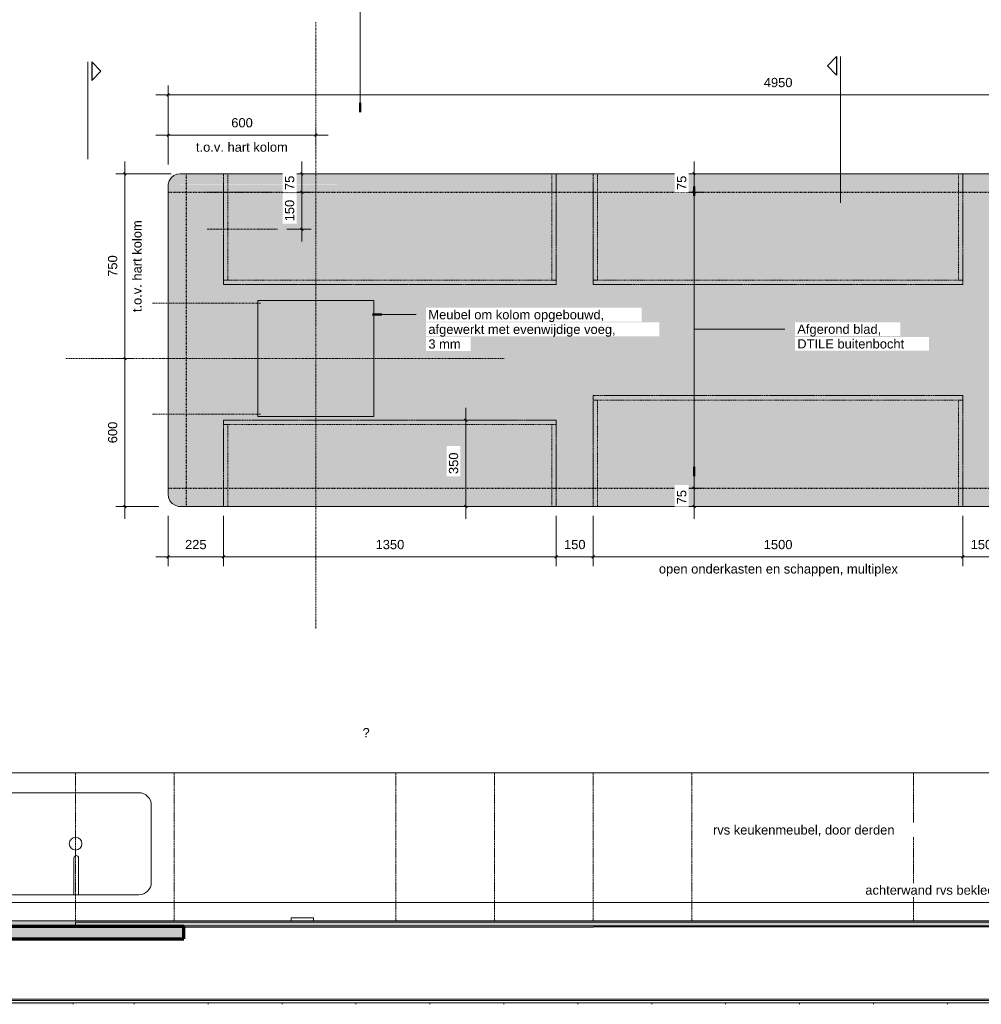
# Model space of a CAD drawing. Header units: millimetres. Extents: x 87779 to 155382, y -9103 to 37066.
# Tile 5 of 128: x 93906 to 97808, y 31046 to 35040. Entities that reach past the tile are written whole.
import ezdxf

# ---------------------------------------------------------------- set-up
doc = ezdxf.new("R2010")
doc.units = ezdxf.units.MM
for name, pattern in [('Center Large', [13.49375, 6.35, -2.38125, 2.38125, -2.38125]), ('Dash Small', [6.35, 3.175, -3.175]), ('Dash xSmall', [4.7625, 2.38125, -2.38125]), ('Dash xxSmall', [3.175, 1.5875, -1.5875])]:
    doc.linetypes.add(name, pattern=pattern)
for name, color, linetype, lineweight in [('0-1', 7, 'Continuous', 5), ('_Hidden Lines_', 43, 'Dash xxSmall', 5), ('A----M-', 8, 'Continuous', 5), ('A----M--25', 8, 'Continuous', 5), ('A09-C---1', 8, 'Continuous', 13), ('A09-C---2', 8, 'Continuous', 25), ('A09-NT--1', 7, 'Continuous', 13), ('A09-NT--2', 90, 'Continuous', 50), ('A09-NT--3', 210, 'Continuous', 13), ('A21-----1', 50, 'Continuous', 9), ('A22-----1', 9, 'Continuous', 5), ('A22-----2', 50, 'Continuous', 9), ('A22-----3', 254, 'Continuous', 5), ('A23-----1', 250, 'Continuous', 13), ('A23-slet-1', 253, 'Continuous', 9), ('A29-----2', 250, 'Continuous', 13), ('A29-----3', 130, 'Continuous', 70), ('A31-----1', 50, 'Continuous', 9), ('A31-----2', 140, 'Continuous', 9), ('A31-----3', 170, 'Continuous', 25), ('A59-----1', 55, 'Continuous', 5), ('A69-----1', 55, 'Continuous', 5), ('A99-----4', 1, 'Continuous', 13), ('A99-----5', 1, 'Dash xSmall', 5), ('A99-----6', 1, 'Dash Small', 25), ('A99---C', 1, 'Center Large', 13), ('A99--I-', 1, 'Continuous', 5), ('Food Service Equipment-1', 10, 'Continuous', 5), ('Substrate 2-1', 7, 'Continuous', 18), ('walls', 3, 'Continuous', 5)]:
    doc.layers.add(name, color=color, linetype=linetype, lineweight=lineweight)
doc.styles.add('Arial_1', font='arial.ttf', dxfattribs={"height": 37.5})
doc.dimstyles.new('TD_Diagonal_1_5_mm', dxfattribs={"dimscale": 304.8, "dimtxt": 38.259727, "dimasz": 0.032808, "dimexe": 0.123031, "dimexo": 0.123031, "dimgap": 0.065617, "dimtad": 1, "dimdec": 0, "dimzin": 0, "dimdsep": 46, "dimtxsty": 'Arial_1', "dimblk1": 'OBLIQUE', "dimblk2": 'OBLIQUE', "dimsah": 1, "dimcen": 0.09, "dimdle": 0.164042, "dimazin": 2, "dimtfac": 1, "dimtdec": 4, "dimtix": 1, "dimtmove": 0, "dimatfit": 3, "dimfxl": 1, "dimtvp": 1, "dimtfill": 1, "dimtolj": 1, "dimtzin": 0, "dimarcsym": 2})

# ---------------------------------------------------------------- blocks, each defined once
blk = doc.blocks.new('NLRS_32_10_DO_UN_houten kozijn enkele deur_gen_unhosted_ABT - 67x90 1080x2315_dichtedeur_staaplaat bekleed_dorpel_zelfsluitend-18600482-Werkcafe - Plan view')
at = {"layer": 'A31-----2'}
h = blk.add_hatch(color=256, dxfattribs=at)
h.paths.add_polyline_path([(93622.9, 31045.7), (94122.9, 31045.7), (94122.9, 31051.6), (93622.9, 31051.6), (93622.9, 31061.6), (93562.9, 31061.6), (93562.9, 31045.7), (93614.9, 31045.7), (93614.9, 31048.6), (93622.9, 31048.6), (93622.9, 31045.7)])
h.paths.add_polyline_path([(93512.9, 31045.7), (93512.9, 31061.6), (93032.9, 31061.6), (93032.9, 31045.7), (93487.2, 31045.7)])
h = blk.add_hatch(dxfattribs=at)
h.set_pattern_fill('FP_1', color=256, style=0, pattern_type=2)
h.set_pattern_definition([(45, (7276.764, -16649.65), (-35.35534, 35.35534), [])])
h.paths.add_polyline_path([(93622.9, 31045.7), (93622.9, 31048.6), (93614.9, 31048.6), (93614.9, 31045.7), (93620, 31045.7)])
at = {"layer": 'A31-----1'}
for p, q in [((93032.9, 31061.6), (93032.9, 31045.7)), ((93622.9, 31061.6), (93562.9, 31061.6)), ((94122.9, 31045.7), (94122.9, 31051.6))]:
    blk.add_line(p, q, dxfattribs=at)
at = {"layer": 'A31-----3'}
for p, q in [((93532.9, 31048.6), (93532.9, 31045.7)), ((93540.9, 31048.6), (93532.9, 31048.6)), ((93540.9, 31045.7), (93540.9, 31048.6)), ((93622.9, 31048.6), (93614.9, 31048.6)), ((93614.9, 31048.6), (93614.9, 31045.7)), ((93622.9, 31045.7), (93622.9, 31048.6))]:
    blk.add_line(p, q, dxfattribs=at)
blk = doc.blocks.new('HSR-D_ABT_ARCH_Interieur_rvt-1-Werkcafe - Plan view')
at = {"layer": 'A22-----1'}
blk.add_hatch(color=256, dxfattribs=at).paths.add_polyline_path([(98994.8, 31361.8), (98994.8, 31364), (94132.9, 31364), (94132.9, 31362.2), (98956.2, 31361.8)])
at = {"layer": 'A23-slet-1'}
h = blk.add_hatch(dxfattribs=at)
h.set_pattern_fill('FP_3', color=256, style=0, pattern_type=2)
h.set_pattern_definition([(90, (99469.9, 32861.64), (-600, 4e-14), [600, -600]), (0, (99169.9, 32861.6), (0, 1200), [300, -300]), (0, (99169.9, 33461.6), (0, 1200), [300, -300]), (90, (99169.9, 32861.64), (-600, 4e-14), [600, -600]), (90, (99169.9, 32561.64), (-600, 4e-14), [600, -600]), (0, (98869.9, 32561.6), (0, 1200), [300, -300]), (0, (98869.9, 33161.6), (0, 1200), [300, -300]), (90, (98869.9, 32561.64), (-600, 4e-14), [600, -600]), (90, (99469.9, 32261.64), (-600, 4e-14), [600, -600]), (0, (99169.9, 32261.6), (0, 1200), [300, -300]), (0, (99169.9, 32861.6), (0, 1200), [300, -300]), (90, (99169.9, 32261.64), (-600, 4e-14), [600, -600]), (90, (99169.9, 33161.64), (-600, 4e-14), [300, -900]), (0, (98869.9, 33161.6), (0, 1200), [300, -300]), (90, (98869.9, 33161.64), (-600, 4e-14), [300, -900]), (0, (99169.9, 33461.6), (0, 1200), [300, -300]), (270, (98869.9, 32561.64), (-600, -4e-14), [300, -900])])
h.paths.add_polyline_path([(94122.9, 31045.7), (100469.9, 31045.7), (100469.9, 31051.6), (94122.9, 31051.6)])
at = {"layer": 'walls'}
blk.add_hatch(color=256, dxfattribs=at).paths.add_polyline_path([(93713, 31311.9), (94572.8, 31311.9), (94572.8, 31361.9), (90802.8, 31361.9), (90802.8, 31311.9), (91812.9, 31311.9), (91812.9, 31361.6), (93562.9, 31361.6), (93563, 31311.9), (93712.9, 31311.9)])
at = {"layer": 'A21-----1'}
blk.add_line((100553.5, 31066.8), (93762.9, 31066.8), dxfattribs=at)
at = {"layer": 'A22-----2'}
for p, q in [((93622.9, 31061.6), (100469.9, 31061.6)), ((100469.9, 31051.6), (93622.9, 31051.6))]:
    blk.add_line(p, q, dxfattribs=at)
at = {"layer": 'A23-----1'}
blk.add_line((94572.8, 31357.4), (101032.9, 31361.5), dxfattribs=at)
at = {"layer": 'A29-----2'}
for p, q in [((98994.8, 31378.8), (94132.9, 31379.2)), ((94132.9, 31379.2), (94132.9, 31362.2)), ((94132.9, 31362.2), (98994.8, 31361.8))]:
    blk.add_line(p, q, dxfattribs=at)
at = {"layer": 'A29-----3'}
for p, q in [((94572.8, 31361.9), (91612.9, 31361.9)), ((94572.8, 31311.9), (94572.8, 31361.9)), ((91612.9, 31311.9), (94572.8, 31311.9))]:
    blk.add_line(p, q, dxfattribs=at)
at = {"layer": 'A31-----1'}
blk.add_blockref('NLRS_32_10_DO_UN_houten kozijn enkele deur_gen_unhosted_ABT - 67x90 1080x2315_dichtedeur_staaplaat bekleed_dorpel_zelfsluitend-18600482-Werkcafe - Plan view', (0, 0), dxfattribs=at)
blk = doc.blocks.new('712 Werkcafe Derden - 712 Werkcafe Derden-18395349-Werkcafe - Plan view')
at = {"layer": '_Hidden Lines_'}
for p, q in [((94132.9, 31384), (94132.9, 31984)), ((94532.9, 31384), (94532.9, 31984)), ((95432.9, 31384), (95432.9, 31984)), ((95832.9, 31384), (95832.9, 31984)), ((96232.9, 31384), (96232.9, 31984)), ((96632.9, 31384), (96632.9, 31984)), ((97532.9, 31384), (97532.9, 31984))]:
    blk.add_line(p, q, dxfattribs=at)
at = {"layer": 'Food Service Equipment-1'}
for p, q in [((101332.9, 31984), (93732.9, 31984)), ((93876.4, 31904), (94389.4, 31904)), ((94440.2, 31853.2), (94440.2, 31540.8)), ((94389.4, 31490), (93876.4, 31490))]:
    blk.add_line(p, q, dxfattribs=at)
for centre, start, end in [((94389.4, 31853.2), 0, 90), ((94389.4, 31540.8), 270, 360)]:
    blk.add_arc(centre, 50.8, start, end, dxfattribs=at)
blk = doc.blocks.new('Undermounted Sink 24x18x12 - 24_ x 18_ x 12d_-15266988-Werkcafe - Plan view')
at = {"layer": 'A59-----1'}
for p, q in [((94389.4, 31904), (93876.4, 31904)), ((93825.6, 31853.2), (93825.6, 31540.8)), ((94440.2, 31540.8), (94440.2, 31853.2)), ((94125.8, 31639.1), (94125.8, 31490)), ((94145.2, 31490), (94145.2, 31639.1)), ((93876.4, 31490), (94123.3, 31490)), ((94142.7, 31490), (94389.4, 31490))]:
    blk.add_line(p, q, dxfattribs=at)
for centre, radius, start, end in [((93876.4, 31853.2), 50.8, 90, 180), ((94389.4, 31853.2), 50.8, 0, 90), ((94132.9, 31697), 25.4, 0, 180), ((94132.9, 31697), 25.4, 0, 180), ((94132.9, 31697), 25.4, 180, 0), ((94132.9, 31697), 25.4, 180, 0), ((94135.5, 31639.1), 9.67, 360, 180), ((93876.4, 31540.8), 50.8, 180, 270), ((94389.4, 31540.8), 50.8, 270, 360)]:
    blk.add_arc(centre, radius, start, end, dxfattribs=at)
blk = doc.blocks.new('Electrical wall socket - Wall socket_Double WCD-V1-Werkcafe - Plan view')
at = {"layer": 'A69-----1'}
for p, q in [((95007.9, 31396.6), (95097.9, 31396.6)), ((95007.9, 31384), (95007.9, 31396.6)), ((95097.9, 31384), (95097.9, 31396.6))]:
    blk.add_line(p, q, dxfattribs=at)
blk = doc.blocks.new('712 Werkcafe Eiland - 712 Werkcafe Eiland-18433871-Werkcafe - Plan view')
at = {"layer": 'Food Service Equipment-1'}
for points in [[(94507.9, 34364.9), (94552.9, 34364.9), (94553, 34366.2), (94553.5, 34367.4), (94554.9, 34368.8), (94555.4, 34369.2), (94556.6, 34369.7), (94557.9, 34369.9), (94557.9, 34414.9), (94544.9, 34413.2), (94532.9, 34408.2), (94522.5, 34400.2), (94514.4, 34389.4), (94509.6, 34377.7), (94508.4, 34368.8)], [(97732.9, 34369.9), (99407.9, 34369.9), (99407.9, 34414.9), (94557.9, 34414.9), (94557.9, 34369.9), (96382.9, 34369.9)], [(94507.9, 33114.9), (94552.9, 33114.9), (94552.9, 34364.9), (94507.9, 34364.9), (94507.9, 33148.9)], [(95170, 33109.9), (99409.2, 33110), (99410.4, 33110.5), (99411.4, 33111.3), (99412.2, 33112.4), (99412.7, 33113.6), (99412.9, 33114.9), (99412.7, 34366.2), (99412.2, 34367.4), (99410.8, 34368.8), (99410.4, 34369.2), (99409.2, 34369.7), (99407.9, 34369.9), (94556.6, 34369.7), (94554.6, 34368.6), (94554.3, 34368.4), (94553.5, 34367.4), (94553, 34366.2), (94552.9, 34364.9), (94553, 33113.6), (94553.5, 33112.4), (94554.3, 33111.3), (94555.4, 33110.5), (94556.6, 33110), (94557.9, 33109.9), (94749.3, 33109.9)], [(94557.9, 33064.9), (94557.9, 33109.9), (94556.6, 33110), (94555.4, 33110.5), (94554.3, 33111.3), (94553.5, 33112.4), (94553, 33113.6), (94552.9, 33114.9), (94507.9, 33114.9), (94509.6, 33101.9), (94514.6, 33089.9), (94522.5, 33079.5), (94533.4, 33071.4), (94545, 33066.5), (94549.5, 33066)], [(99232.9, 33064.9), (99407.9, 33064.9), (99407.9, 33109.9), (94557.9, 33109.9), (94557.9, 33064.9), (98535.6, 33064.9)]]:
    blk.add_hatch(color=256, dxfattribs=at).paths.add_polyline_path(points)
at = {"layer": '_Hidden Lines_'}
for p, q in [((94732.9, 33964.9), (94732.9, 34414.9)), ((96082.9, 33964.9), (96082.9, 34414.9)), ((96232.9, 33964.9), (96232.9, 34414.9)), ((97732.9, 33964.9), (97732.9, 34414.9)), ((96082.9, 33964.9), (94732.9, 33964.9)), ((97732.9, 33964.9), (96232.9, 33964.9)), ((97732.9, 33514.9), (96232.9, 33514.9)), ((96232.9, 33514.9), (96232.9, 33064.9)), ((97732.9, 33514.9), (97732.9, 33064.9)), ((96082.9, 33414.9), (94732.9, 33414.9)), ((94732.9, 33414.9), (94732.9, 33064.9)), ((96082.9, 33414.9), (96082.9, 33064.9))]:
    blk.add_line(p, q, dxfattribs=at)
at = {"layer": 'Food Service Equipment-1'}
for p, q in [((99407.9, 34414.9), (94557.9, 34414.9)), ((94507.9, 34364.9), (94507.9, 33114.9)), ((94557.9, 33064.9), (99407.9, 33064.9))]:
    blk.add_line(p, q, dxfattribs=at)
at = {"layer": 'Food Service Equipment-1', "flags": 128}
for points in [[(94557.9, 34414.9), (94544, 34412.9), (94531.2, 34407.2), (94520.5, 34398.1), (94512.8, 34386.4), (94508.5, 34373), (94507.9, 34364.9)], [(94507.9, 33114.9), (94509.8, 33101), (94515.6, 33088.2), (94524.6, 33077.5), (94536.3, 33069.7), (94549.7, 33065.5), (94557.9, 33064.9)]]:
    blk.add_lwpolyline(points, dxfattribs=at)
blk = doc.blocks.new('DIMBLOCK15-Werkcafe - Plan view')
at = {"layer": 'A----M--25'}
for p, q in [((94507.9, 34452.4), (94507.9, 34772.3)), ((99457.9, 34402.4), (99457.9, 34772.3)), ((99507.9, 34734.8), (94457.9, 34734.8)), ((94507.9, 34734.8), (94507.9, 34452.4)), ((99457.9, 34734.8), (99457.9, 34402.4))]:
    blk.add_line(p, q, dxfattribs=at)
at = {"layer": 'A----M--25', "lineweight": 35}
for p, q in [((94507.9, 34734.8), (94502.9, 34729.8)), ((94507.9, 34734.8), (94512.9, 34739.8)), ((99457.9, 34734.8), (99452.9, 34729.8)), ((99457.9, 34734.8), (99462.9, 34739.8))]:
    blk.add_line(p, q, dxfattribs=at)
at = {"layer": 'A----M--25', "color": 0, "insert": (96925.2, 34803.5), "char_height": 37.5, "width": 138.441, "attachment_point": 1, "line_spacing_factor": 0.941778, "style": 'Arial_1', "bg_fill": 3, "box_fill_scale": 1.25, "bg_fill_color": 256, "bg_fill_true_color": 13158600, "bg_fill_transparency": 0}
blk.add_mtext('4950', dxfattribs=at)
blk = doc.blocks.new('_Oblique')
at = {"color": 0, "linetype": 'ByBlock', "lineweight": -2}
blk.add_line((-0.5, -0.5), (0.5, 0.5), dxfattribs=at)
blk = doc.blocks.new('DIMBLOCK19-Werkcafe - Plan view')
at = {"layer": 'A----M--25'}
for p, q in [((97732.9, 33027.4), (97732.9, 32823.2)), ((97732.9, 32860.7), (97732.9, 33027.4)), ((97882.9, 33027.4), (97882.9, 32823.2)), ((97882.9, 32860.7), (97882.9, 33027.4)), ((97882.9, 32860.7), (97732.9, 32860.7))]:
    blk.add_line(p, q, dxfattribs=at)
at = {"layer": 'A----M--25', "lineweight": 35}
for p, q in [((97732.9, 32860.7), (97727.9, 32855.7)), ((97732.9, 32860.7), (97737.9, 32865.7)), ((97882.9, 32860.7), (97877.9, 32855.7)), ((97882.9, 32860.7), (97887.9, 32865.7))]:
    blk.add_line(p, q, dxfattribs=at)
at = {"layer": 'A----M--25', "color": 0, "insert": (97764.6, 32929.4), "char_height": 37.5, "width": 103.831, "attachment_point": 1, "line_spacing_factor": 0.941778, "style": 'Arial_1', "bg_fill": 3, "box_fill_scale": 1.25, "bg_fill_color": 256, "bg_fill_true_color": 13158600, "bg_fill_transparency": 0}
blk.add_mtext('150', dxfattribs=at)
blk = doc.blocks.new('DIMBLOCK20-Werkcafe - Plan view')
at = {"layer": 'A----M--25'}
for p, q in [((96232.9, 33027.4), (96232.9, 32823.2)), ((96232.9, 32860.7), (96232.9, 33027.4)), ((97732.9, 33027.4), (97732.9, 32823.2)), ((97732.9, 32860.7), (97732.9, 33027.4)), ((97732.9, 32860.7), (96232.9, 32860.7))]:
    blk.add_line(p, q, dxfattribs=at)
at = {"layer": 'A----M--25', "lineweight": 35}
for p, q in [((96232.9, 32860.7), (96227.9, 32855.7)), ((96232.9, 32860.7), (96237.9, 32865.7)), ((97732.9, 32860.7), (97727.9, 32855.7)), ((97732.9, 32860.7), (97737.9, 32865.7))]:
    blk.add_line(p, q, dxfattribs=at)
at = {"layer": 'A----M--25', "color": 0, "char_height": 37.5, "attachment_point": 1, "line_spacing_factor": 0.941778, "style": 'Arial_1', "bg_fill": 3, "box_fill_scale": 1.25, "bg_fill_color": 256, "bg_fill_true_color": 13158600, "bg_fill_transparency": 0}
for s, insert, width in [('1500', (96925.2, 32929.4), 138.441), ('open onderkasten en schappen, multiplex', (96499.6, 32830.6), 1159.799)]:
    blk.add_mtext(s, dxfattribs=dict(at, insert=insert, width=width))
blk = doc.blocks.new('DIMBLOCK21-Werkcafe - Plan view')
at = {"layer": 'A----M--25'}
for p, q in [((96082.9, 33027.4), (96082.9, 32823.2)), ((96082.9, 32860.7), (96082.9, 33027.4)), ((96232.9, 33027.4), (96232.9, 32823.2)), ((96232.9, 32860.7), (96232.9, 33027.4)), ((96232.9, 32860.7), (96082.9, 32860.7))]:
    blk.add_line(p, q, dxfattribs=at)
at = {"layer": 'A----M--25', "lineweight": 35}
for p, q in [((96082.9, 32860.7), (96077.9, 32855.7)), ((96082.9, 32860.7), (96087.9, 32865.7)), ((96232.9, 32860.7), (96227.9, 32855.7)), ((96232.9, 32860.7), (96237.9, 32865.7))]:
    blk.add_line(p, q, dxfattribs=at)
at = {"layer": 'A----M--25', "color": 0, "insert": (96114.6, 32929.4), "char_height": 37.5, "width": 103.831, "attachment_point": 1, "line_spacing_factor": 0.941778, "style": 'Arial_1', "bg_fill": 3, "box_fill_scale": 1.25, "bg_fill_color": 256, "bg_fill_true_color": 13158600, "bg_fill_transparency": 0}
blk.add_mtext('150', dxfattribs=at)
blk = doc.blocks.new('DIMBLOCK22-Werkcafe - Plan view')
at = {"layer": 'A----M--25'}
for p, q in [((94732.9, 33027.4), (94732.9, 32823.2)), ((94732.9, 32860.7), (94732.9, 33027.4)), ((96082.9, 33027.4), (96082.9, 32823.2)), ((96082.9, 32860.7), (96082.9, 33027.4)), ((96082.9, 32860.7), (94732.9, 32860.7))]:
    blk.add_line(p, q, dxfattribs=at)
at = {"layer": 'A----M--25', "lineweight": 35}
for p, q in [((94732.9, 32860.7), (94727.9, 32855.7)), ((94732.9, 32860.7), (94737.9, 32865.7)), ((96082.9, 32860.7), (96077.9, 32855.7)), ((96082.9, 32860.7), (96087.9, 32865.7))]:
    blk.add_line(p, q, dxfattribs=at)
at = {"layer": 'A----M--25', "color": 0, "insert": (95350.2, 32929.4), "char_height": 37.5, "width": 138.441, "attachment_point": 1, "line_spacing_factor": 0.941778, "style": 'Arial_1', "bg_fill": 3, "box_fill_scale": 1.25, "bg_fill_color": 256, "bg_fill_true_color": 13158600, "bg_fill_transparency": 0}
blk.add_mtext('1350', dxfattribs=at)
blk = doc.blocks.new('DIMBLOCK23-Werkcafe - Plan view')
at = {"layer": 'A----M--25'}
for p, q in [((94507.9, 33027.4), (94507.9, 32823.2)), ((94507.9, 32860.7), (94507.9, 33027.4)), ((94732.9, 33027.4), (94732.9, 32823.2)), ((94732.9, 32860.7), (94732.9, 33027.4)), ((94732.9, 32860.7), (94457.9, 32860.7))]:
    blk.add_line(p, q, dxfattribs=at)
at = {"layer": 'A----M--25', "lineweight": 35}
for p, q in [((94507.9, 32860.7), (94502.9, 32855.7)), ((94507.9, 32860.7), (94512.9, 32865.7)), ((94732.9, 32860.7), (94727.9, 32855.7)), ((94732.9, 32860.7), (94737.9, 32865.7))]:
    blk.add_line(p, q, dxfattribs=at)
at = {"layer": 'A----M--25', "color": 0, "insert": (94577.1, 32929.4), "char_height": 37.5, "width": 103.831, "attachment_point": 1, "line_spacing_factor": 0.941778, "style": 'Arial_1', "bg_fill": 3, "box_fill_scale": 1.25, "bg_fill_color": 256, "bg_fill_true_color": 13158600, "bg_fill_transparency": 0}
blk.add_mtext('225', dxfattribs=at)
blk = doc.blocks.new('DIMBLOCK24-Werkcafe - Plan view')
at = {"layer": 'A----M--25'}
for p, q in [((94507.9, 34452.4), (94507.9, 34609.2)), ((95107.9, 34602.1), (95107.9, 34534.2)), ((95107.9, 34571.7), (95107.9, 34602.1)), ((95157.9, 34571.7), (94457.9, 34571.7)), ((94507.9, 34571.7), (94507.9, 34452.4))]:
    blk.add_line(p, q, dxfattribs=at)
at = {"layer": 'A----M--25', "lineweight": 35}
for p, q in [((94507.9, 34571.7), (94502.9, 34566.7)), ((94507.9, 34571.7), (94512.9, 34576.7)), ((95107.9, 34571.7), (95102.9, 34566.7)), ((95107.9, 34571.7), (95112.9, 34576.7))]:
    blk.add_line(p, q, dxfattribs=at)
at = {"layer": 'A----M--25', "color": 0, "char_height": 37.5, "attachment_point": 1, "line_spacing_factor": 0.941778, "style": 'Arial_1', "bg_fill": 3, "box_fill_scale": 1.25, "bg_fill_color": 256, "bg_fill_true_color": 13158600, "bg_fill_transparency": 0}
for s, insert, width in [('600', (94764.6, 34640.3), 103.831), ('t.o.v. hart kolom', (94621.3, 34541.5), 447.815)]:
    blk.add_mtext(s, dxfattribs=dict(at, insert=insert, width=width))
blk = doc.blocks.new('DIMBLOCK25-Werkcafe - Plan view')
at = {"layer": 'A----M--25', "lineweight": 35}
for p, q in [((94333.1, 33664.9), (94328.1, 33669.9)), ((94333.1, 33664.9), (94338.1, 33659.9)), ((94333.1, 33064.9), (94328.1, 33069.9)), ((94333.1, 33064.9), (94338.1, 33059.9))]:
    blk.add_line(p, q, dxfattribs=at)
at = {"layer": 'A----M--25'}
for p, q in [((94363.5, 33664.9), (94295.6, 33664.9)), ((94333.1, 33014.9), (94333.1, 33664.9)), ((94333.1, 33664.9), (94363.5, 33664.9)), ((94470.4, 33064.9), (94295.6, 33064.9)), ((94333.1, 33064.9), (94470.4, 33064.9))]:
    blk.add_line(p, q, dxfattribs=at)
at = {"layer": 'A----M--25', "color": 0, "insert": (94264.4, 33321.6), "char_height": 37.5, "width": 103.831, "attachment_point": 1, "rotation": 90, "line_spacing_factor": 0.941778, "style": 'Arial_1', "bg_fill": 3, "box_fill_scale": 1.25, "bg_fill_color": 256, "bg_fill_true_color": 13158600, "bg_fill_transparency": 0}
blk.add_mtext('600', dxfattribs=at)
blk = doc.blocks.new('DIMBLOCK26-Werkcafe - Plan view')
at = {"layer": 'A----M--25'}
for p, q in [((94333.1, 33664.9), (94333.1, 34464.9)), ((94520.4, 34414.9), (94295.6, 34414.9)), ((94333.1, 34414.9), (94520.4, 34414.9)), ((94363.5, 33664.9), (94295.6, 33664.9)), ((94333.1, 33664.9), (94363.5, 33664.9))]:
    blk.add_line(p, q, dxfattribs=at)
at = {"layer": 'A----M--25', "lineweight": 35}
for p, q in [((94333.1, 34414.9), (94328.1, 34419.9)), ((94333.1, 34414.9), (94338.1, 34409.9)), ((94333.1, 33664.9), (94328.1, 33669.9)), ((94333.1, 33664.9), (94338.1, 33659.9))]:
    blk.add_line(p, q, dxfattribs=at)
at = {"layer": 'A----M--25', "color": 0, "char_height": 37.5, "attachment_point": 1, "rotation": 90, "line_spacing_factor": 0.941778, "style": 'Arial_1', "bg_fill": 3, "box_fill_scale": 1.25, "bg_fill_color": 256, "bg_fill_true_color": 13158600, "bg_fill_transparency": 0}
for s, insert, width in [('t.o.v. hart kolom', (94363.2, 33853.3), 447.815), ('750', (94264.4, 33996.6), 103.831)]:
    blk.add_mtext(s, dxfattribs=dict(at, insert=insert, width=width))
blk = doc.blocks.new('DIMBLOCK30-Werkcafe - Plan view')
at = {"layer": 'A----M--25'}
for p, q in [((93732.9, 31489.5), (93732.9, 31421.6)), ((93732.9, 31459.1), (93732.9, 31489.5)), ((101507.9, 31421.5), (101507.9, 31496.6)), ((101557.9, 31459.1), (93682.9, 31459.1)), ((101507.9, 31459.1), (101507.9, 31421.5))]:
    blk.add_line(p, q, dxfattribs=at)
at = {"layer": 'A----M--25', "lineweight": 35}
for p, q in [((93732.9, 31459.1), (93727.9, 31454.1)), ((93732.9, 31459.1), (93737.9, 31464.1)), ((101507.9, 31459.1), (101502.9, 31454.1)), ((101507.9, 31459.1), (101512.9, 31464.1))]:
    blk.add_line(p, q, dxfattribs=at)
at = {"layer": 'A----M--25', "color": 0, "insert": (97337.2, 31527.7), "char_height": 37.5, "width": 679.493, "attachment_point": 1, "line_spacing_factor": 0.941778, "style": 'Arial_1', "bg_fill": 3, "box_fill_scale": 1.25, "bg_fill_color": 256, "bg_fill_true_color": 13158600, "bg_fill_transparency": 0}
blk.add_mtext('achterwand rvs bekleedt', dxfattribs=at)
blk = doc.blocks.new('DIMBLOCK34-Werkcafe - Plan view')
at = {"layer": 'A----M--25'}
for p, q in [((94964.8, 34339.9), (95088.7, 34339.9)), ((95051.2, 34339.9), (94964.8, 34339.9)), ((95051.2, 34139.9), (95051.2, 34339.9)), ((94989.8, 34189.9), (95088.7, 34189.9)), ((95051.2, 34189.9), (94989.8, 34189.9))]:
    blk.add_line(p, q, dxfattribs=at)
at = {"layer": 'A----M--25', "lineweight": 35}
for p, q in [((95051.2, 34339.9), (95046.2, 34344.9)), ((95051.2, 34339.9), (95056.2, 34334.9)), ((95051.2, 34189.9), (95046.2, 34194.9)), ((95051.2, 34189.9), (95056.2, 34184.9))]:
    blk.add_line(p, q, dxfattribs=at)
at = {"layer": 'A----M--25', "color": 0, "insert": (94982.5, 34221.6), "char_height": 37.5, "width": 103.831, "attachment_point": 1, "rotation": 90, "line_spacing_factor": 0.941778, "style": 'Arial_1', "bg_fill": 3, "box_fill_scale": 1.25, "bg_fill_color": 256, "bg_fill_true_color": 13158600, "bg_fill_transparency": 0}
blk.add_mtext('150', dxfattribs=at)
blk = doc.blocks.new('DIMBLOCK35-Werkcafe - Plan view')
at = {"layer": 'A----M--25'}
for p, q in [((95051.2, 34339.9), (95051.2, 34464.9)), ((95081.6, 34414.9), (95013.7, 34414.9)), ((95051.2, 34414.9), (95081.6, 34414.9)), ((94964.8, 34339.9), (95088.7, 34339.9)), ((95051.2, 34339.9), (94964.8, 34339.9))]:
    blk.add_line(p, q, dxfattribs=at)
at = {"layer": 'A----M--25', "lineweight": 35}
for p, q in [((95051.2, 34414.9), (95046.2, 34419.9)), ((95051.2, 34414.9), (95056.2, 34409.9)), ((95051.2, 34339.9), (95046.2, 34344.9)), ((95051.2, 34339.9), (95056.2, 34334.9))]:
    blk.add_line(p, q, dxfattribs=at)
at = {"layer": 'A----M--25', "color": 0, "insert": (94982.5, 34348.5), "char_height": 37.5, "width": 69.221, "attachment_point": 1, "rotation": 90, "line_spacing_factor": 0.941778, "style": 'Arial_1', "bg_fill": 3, "box_fill_scale": 1.25, "bg_fill_color": 256, "bg_fill_true_color": 13158600, "bg_fill_transparency": 0}
blk.add_mtext('75', dxfattribs=at)
blk = doc.blocks.new('DIMBLOCK45-Werkcafe - Plan view')
at = {"layer": 'A----M--25'}
for p, q in [((96642.2, 34464.9), (96642.2, 34289.9)), ((96611.8, 34414.9), (96679.7, 34414.9)), ((96642.2, 34414.9), (96611.8, 34414.9)), ((96611.8, 34339.9), (96679.7, 34339.9)), ((96642.2, 34339.9), (96611.8, 34339.9))]:
    blk.add_line(p, q, dxfattribs=at)
at = {"layer": 'A----M--25', "lineweight": 35}
for p, q in [((96642.2, 34414.9), (96637.2, 34419.9)), ((96642.2, 34414.9), (96647.2, 34409.9)), ((96642.2, 34339.9), (96637.2, 34344.9)), ((96642.2, 34339.9), (96647.2, 34334.9))]:
    blk.add_line(p, q, dxfattribs=at)
at = {"layer": 'A----M--25', "color": 0, "insert": (96573.5, 34348.5), "char_height": 37.5, "width": 69.221, "attachment_point": 1, "rotation": 90, "line_spacing_factor": 0.941778, "style": 'Arial_1', "bg_fill": 3, "box_fill_scale": 1.25, "bg_fill_color": 256, "bg_fill_true_color": 13158600, "bg_fill_transparency": 0}
blk.add_mtext('75', dxfattribs=at)
blk = doc.blocks.new('DIMBLOCK46-Werkcafe - Plan view')
at = {"layer": 'A----M--25'}
for p, q in [((96642.2, 33014.9), (96642.2, 33189.9)), ((96672.7, 33139.9), (96604.7, 33139.9)), ((96642.2, 33139.9), (96672.7, 33139.9)), ((96672.7, 33064.9), (96604.7, 33064.9)), ((96642.2, 33064.9), (96672.7, 33064.9))]:
    blk.add_line(p, q, dxfattribs=at)
at = {"layer": 'A----M--25', "lineweight": 35}
for p, q in [((96642.2, 33139.9), (96637.2, 33144.9)), ((96642.2, 33139.9), (96647.2, 33134.9)), ((96642.2, 33064.9), (96637.2, 33069.9)), ((96642.2, 33064.9), (96647.2, 33059.9))]:
    blk.add_line(p, q, dxfattribs=at)
at = {"layer": 'A----M--25', "color": 0, "insert": (96573.5, 33073.5), "char_height": 37.5, "width": 69.221, "attachment_point": 1, "rotation": 90, "line_spacing_factor": 0.941778, "style": 'Arial_1', "bg_fill": 3, "box_fill_scale": 1.25, "bg_fill_color": 256, "bg_fill_true_color": 13158600, "bg_fill_transparency": 0}
blk.add_mtext('75', dxfattribs=at)
blk = doc.blocks.new('DIMBLOCK50-Werkcafe - Plan view')
at = {"layer": 'A----M--25'}
for p, q in [((95716.4, 33014.9), (95716.4, 33464.9)), ((95746.8, 33414.9), (95678.9, 33414.9)), ((95716.4, 33414.9), (95746.8, 33414.9)), ((95746.8, 33064.9), (95678.9, 33064.9)), ((95716.4, 33064.9), (95746.8, 33064.9))]:
    blk.add_line(p, q, dxfattribs=at)
at = {"layer": 'A----M--25', "lineweight": 35}
for p, q in [((95716.4, 33414.9), (95711.4, 33419.9)), ((95716.4, 33414.9), (95721.4, 33409.9)), ((95716.4, 33064.9), (95711.4, 33069.9)), ((95716.4, 33064.9), (95721.4, 33059.9))]:
    blk.add_line(p, q, dxfattribs=at)
at = {"layer": 'A----M--25', "color": 0, "insert": (95647.7, 33196.6), "char_height": 37.5, "width": 103.831, "attachment_point": 1, "rotation": 90, "line_spacing_factor": 0.941778, "style": 'Arial_1', "bg_fill": 3, "box_fill_scale": 1.25, "bg_fill_color": 256, "bg_fill_true_color": 13158600, "bg_fill_transparency": 0}
blk.add_mtext('350', dxfattribs=at)
blk = doc.blocks.new('Detail View - Detail - Detail Number-13476530-Werkcafe - Plan view')
at = {"layer": 'A09-C---2'}
for p, q in [((87999.8, 34641.9), (88037.3, 34679.4)), ((88074.8, 34641.9), (88037.3, 34679.4)), ((87999.8, 34641.9), (88074.8, 34641.9))]:
    blk.add_line(p, q, dxfattribs=at)

msp = doc.modelspace()

# ---------------------------------------------------------------- hatches: boundary and pattern name
at = {"layer": 'A22-----3'}
msp.add_hatch(color=256, dxfattribs=at).paths.add_polyline_path([(101507.9, 31364), (101507.9, 31384), (93713, 31384), (93713, 31364), (101446.7, 31364)])

# ---------------------------------------------------------------- linework, layer by layer
at = {"layer": 'A09-C---1'}
msp.add_line((94183, 34868), (94183, 34473.9), dxfattribs=at)
at = {"layer": 'A09-NT--2'}
for p, q in [((95338.3, 33843.2), (95375.8, 33843.2)), ((96642.4, 33187.8), (96642.4, 33225.3))]:
    msp.add_line(p, q, dxfattribs=at)
at = {"layer": 'A09-NT--3'}
for p, q in [((95338.3, 33843.2), (95514.3, 33843.2)), ((96642.4, 33784.2), (97011.1, 33784.2)), ((96642.4, 33187.8), (96642.4, 33784.2)), ((96642.4, 33784.2), (97011.1, 33784.2))]:
    msp.add_line(p, q, dxfattribs=at)
at = {"layer": 'A99-----4'}
for p, q in [((95342.9, 33899.9), (94872.9, 33899.9)), ((94872.9, 33899.9), (94872.9, 33429.9)), ((95342.9, 33429.9), (95342.9, 33899.9)), ((94872.9, 33429.9), (95342.9, 33429.9))]:
    msp.add_line(p, q, dxfattribs=at)
at = {"layer": 'A99-----5'}
for p, q in [((94732.9, 34414.9), (94732.9, 33982.9)), ((94750.9, 34414.9), (94732.9, 34414.9)), ((94750.9, 33982.9), (94750.9, 34414.9)), ((96082.9, 34414.9), (96064.9, 34414.9)), ((96064.9, 34414.9), (96064.9, 33982.9)), ((96082.9, 33982.9), (96082.9, 34414.9)), ((96232.9, 34414.9), (96232.9, 33982.9)), ((96250.9, 34414.9), (96232.9, 34414.9)), ((96250.9, 33982.9), (96250.9, 34414.9)), ((97732.9, 34414.9), (97714.9, 34414.9)), ((97714.9, 34414.9), (97714.9, 33982.9)), ((97732.9, 33982.9), (97732.9, 34414.9)), ((96082.9, 33982.9), (94732.9, 33982.9)), ((94732.9, 33982.9), (94732.9, 33964.9)), ((94732.9, 33982.9), (94750.9, 33982.9)), ((94732.9, 33964.9), (96082.9, 33964.9)), ((96064.9, 33982.9), (96082.9, 33982.9)), ((96082.9, 33964.9), (96082.9, 33982.9)), ((97732.9, 33982.9), (96232.9, 33982.9)), ((96232.9, 33982.9), (96232.9, 33964.9)), ((96232.9, 33982.9), (96250.9, 33982.9)), ((96232.9, 33964.9), (97732.9, 33964.9)), ((97714.9, 33982.9), (97732.9, 33982.9)), ((97732.9, 33964.9), (97732.9, 33982.9)), ((96232.9, 33514.9), (96232.9, 33496.9)), ((97732.9, 33514.9), (96232.9, 33514.9)), ((97732.9, 33496.9), (97732.9, 33514.9)), ((96232.9, 33496.9), (97732.9, 33496.9)), ((96250.9, 33496.9), (96232.9, 33496.9)), ((96232.9, 33496.9), (96232.9, 33064.9)), ((96250.9, 33064.9), (96250.9, 33496.9)), ((97732.9, 33496.9), (97714.9, 33496.9)), ((97714.9, 33496.9), (97714.9, 33064.9)), ((97732.9, 33064.9), (97732.9, 33496.9)), ((94732.9, 33414.9), (94732.9, 33396.9)), ((96082.9, 33414.9), (94732.9, 33414.9)), ((94732.9, 33396.9), (96082.9, 33396.9)), ((94750.9, 33396.9), (94732.9, 33396.9)), ((94732.9, 33396.9), (94732.9, 33064.9)), ((94750.9, 33064.9), (94750.9, 33396.9)), ((96082.9, 33396.9), (96064.9, 33396.9)), ((96064.9, 33396.9), (96064.9, 33064.9)), ((96082.9, 33396.9), (96082.9, 33414.9)), ((96082.9, 33064.9), (96082.9, 33396.9)), ((94732.9, 33064.9), (94750.9, 33064.9)), ((96064.9, 33064.9), (96082.9, 33064.9)), ((96232.9, 33064.9), (96250.9, 33064.9)), ((97714.9, 33064.9), (97732.9, 33064.9))]:
    msp.add_line(p, q, dxfattribs=at)
at = {"layer": 'A99-----6'}
for p, q in [((94582.9, 33064.9), (94582.9, 34414.9)), ((94507.9, 34339.9), (99457.9, 34339.9)), ((94507.9, 33139.9), (99457.9, 33139.9))]:
    msp.add_line(p, q, dxfattribs=at)
at = {"layer": 'A99---C'}
for p, q in [((95107.9, 32569.9), (95107.9, 35029.9)), ((94667.3, 34339.9), (94927.3, 34339.9)), ((94667.3, 34189.9), (94952.3, 34189.9)), ((94882.9, 33889.9), (94442.9, 33889.9)), ((94092.9, 33664.9), (95872.9, 33664.9)), ((94882.9, 33439.9), (94442.9, 33439.9))]:
    msp.add_line(p, q, dxfattribs=at)
at = {"layer": 'Substrate 2-1'}
for p, q in [((93712.9, 31364), (101507.9, 31364)), ((101507.9, 31384), (93732.9, 31384))]:
    msp.add_line(p, q, dxfattribs=at)

# ---------------------------------------------------------------- block references
at = {"layer": '0-1'}
msp.add_blockref('HSR-D_ABT_ARCH_Interieur_rvt-1-Werkcafe - Plan view', (0, 0), dxfattribs=at)
at = {"layer": 'A09-C---2', "rotation": 270.0000000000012}
msp.add_blockref('Detail View - Detail - Detail Number-13476530-Werkcafe - Plan view', (59556.3, 122867.8), dxfattribs=at)
at = {"layer": 'A59-----1'}
msp.add_blockref('Undermounted Sink 24x18x12 - 24_ x 18_ x 12d_-15266988-Werkcafe - Plan view', (0, 0), dxfattribs=at)
at = {"layer": 'A69-----1'}
msp.add_blockref('Electrical wall socket - Wall socket_Double WCD-V1-Werkcafe - Plan view', (0, 0), dxfattribs=at)
at = {"layer": 'Food Service Equipment-1'}
for name in ['712 Werkcafe Derden - 712 Werkcafe Derden-18395349-Werkcafe - Plan view', '712 Werkcafe Eiland - 712 Werkcafe Eiland-18433871-Werkcafe - Plan view']:
    msp.add_blockref(name, (0, 0), dxfattribs=at)

# ---------------------------------------------------------------- next in the draw order: texts
at = {"layer": 'A09-NT--1', "char_height": 37.5, "attachment_point": 1, "style": 'Arial_1', "bg_fill": 3, "box_fill_scale": 1.25, "bg_fill_color": 256, "bg_fill_true_color": 13158600, "bg_fill_transparency": 0}
for s, insert, width in [('Meubel om kolom opgebouwd,', (95564.3, 33861.9), 855.801), ('Afgerond blad,', (97061.1, 33802.9), 408.861), ('rvs keukenmeubel, door derden ', (96719.1, 31771.8), 903.903)]:
    msp.add_mtext(s, dxfattribs=dict(at, insert=insert, width=width))
at = {"layer": 'A99--I-', "insert": (95297.1, 32166.2), "char_height": 37.5, "width": 36.076, "attachment_point": 1, "style": 'Arial_1', "bg_fill": 3, "box_fill_scale": 1.25, "bg_fill_color": 256, "bg_fill_true_color": 13158600, "bg_fill_transparency": 0}
msp.add_mtext('?', dxfattribs=at)

# ---------------------------------------------------------------- next in the draw order: dimensions: what is measured, and where the dimension line sits
at = {"layer": 'A----M-'}
dim = msp.add_linear_dim(base=(94507.9, 34734.8), p1=(99457.9, 34364.9), p2=(94507.9, 34414.9), dimstyle='TD_Diagonal_1_5_mm', override={"dimpost": '<>', "dimfxl": 4950.252519}, dxfattribs=at)
dim.commit()
dim.dimension.update_dxf_attribs({"geometry": 'DIMBLOCK15-Werkcafe - Plan view', "text_midpoint": (96982.9, 34773.9)})
for base, p1, p2, angle, override, picture, middle in [((95051.2, 34339.9), (94952.3, 34189.9), (94927.3, 34339.9), 90, {"dimpost": '<>', "dimfxl": 152.069063}, 'DIMBLOCK34-Werkcafe - Plan view', (95012, 34264.9)), ((97732.9, 32860.7), (97882.9, 33064.9), (97732.9, 33064.9), 0, {"dimpost": '<>', "dimfxl": 150}, 'DIMBLOCK19-Werkcafe - Plan view', (97807.9, 32899.9))]:
    dim = msp.add_linear_dim(base=base, p1=p1, p2=p2, angle=angle, dimstyle='TD_Diagonal_1_5_mm', override=override, dxfattribs=at)
    dim.commit()
    dim.dimension.update_dxf_attribs({"geometry": picture, "text_midpoint": middle})
dim = msp.add_linear_dim(base=(93732.9, 31459.1), p1=(101507.9, 31384), p2=(93732.9, 31452), text='achterwand rvs bekleedt', dimstyle='TD_Diagonal_1_5_mm', override={"dimpost": '<>', "dimfxl": 7775.296908}, dxfattribs=at)
dim.commit()
dim.dimension.update_dxf_attribs({"geometry": 'DIMBLOCK30-Werkcafe - Plan view', "text_midpoint": (97620.4, 31498.1)})

# ---------------------------------------------------------------- next in the draw order: linework, layer by layer
at = {"layer": 'A09-C---1'}
msp.add_line((97235.9, 34890.2), (97235.9, 34296.3), dxfattribs=at)
at = {"layer": 'A09-NT--2'}
for p, q in [((95287.7, 34664.5), (95287.7, 34702)), ((96642.4, 34362.8), (96642.4, 34325.3))]:
    msp.add_line(p, q, dxfattribs=at)
at = {"layer": 'A09-NT--3'}
for p, q in [((95287.7, 34664.5), (95287.7, 35997.4)), ((96642.4, 34362.8), (96642.4, 33784.2))]:
    msp.add_line(p, q, dxfattribs=at)

# ---------------------------------------------------------------- next in the draw order: block references
at = {"layer": 'A09-C---2', "extrusion": (0, 0, -1), "rotation": 270.000000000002}
msp.add_blockref('Detail View - Detail - Detail Number-13476530-Werkcafe - Plan view', (-131862.6, 122890), dxfattribs=at)

# ---------------------------------------------------------------- next in the draw order: texts
at = {"layer": 'A09-NT--1', "char_height": 37.5, "attachment_point": 1, "style": 'Arial_1', "bg_fill": 3, "box_fill_scale": 1.25, "bg_fill_color": 256, "bg_fill_true_color": 13158600, "bg_fill_transparency": 0}
for s, insert, width in [('afgewerkt met evenwijdige voeg, ', (95564.3, 33802.4), 927.953), ('DTILE buitenbocht', (97061.1, 33743.4), 525.105)]:
    msp.add_mtext(s, dxfattribs=dict(at, insert=insert, width=width))

# ---------------------------------------------------------------- next in the draw order: dimensions: what is measured, and where the dimension line sits
at = {"layer": 'A----M-'}
dim = msp.add_linear_dim(base=(94507.9, 34571.7), p1=(95107.9, 34564.6), p2=(94507.9, 34414.9), text='<>\\Xt.o.v. hart kolom', dimstyle='TD_Diagonal_1_5_mm', override={"dimpost": '<>', "dimfxl": 618.399746}, dxfattribs=at)
dim.commit()
dim.dimension.update_dxf_attribs({"geometry": 'DIMBLOCK24-Werkcafe - Plan view', "text_midpoint": (94807.9, 34571.7)})
dim = msp.add_linear_dim(base=(96232.9, 32860.7), p1=(97732.9, 33064.9), p2=(96232.9, 33064.9), angle=0, text='<>\\Xopen onderkasten en schappen, multiplex', dimstyle='TD_Diagonal_1_5_mm', override={"dimpost": '<>', "dimfxl": 1500}, dxfattribs=at)
dim.commit()
dim.dimension.update_dxf_attribs({"geometry": 'DIMBLOCK20-Werkcafe - Plan view', "text_midpoint": (96982.9, 32860.7)})

# ---------------------------------------------------------------- next in the draw order: texts
at = {"layer": 'A09-NT--1', "insert": (95564.3, 33742.9), "char_height": 37.5, "width": 162.342, "attachment_point": 1, "style": 'Arial_1', "bg_fill": 3, "box_fill_scale": 1.25, "bg_fill_color": 256, "bg_fill_true_color": 13158600, "bg_fill_transparency": 0}
msp.add_mtext('3 mm', dxfattribs=at)

# ---------------------------------------------------------------- next in the draw order: dimensions: what is measured, and where the dimension line sits
at = {"layer": 'A----M-'}
for base, p1, p2, override, picture, middle in [((95051.2, 34414.9), (94927.3, 34339.9), (95044.1, 34414.9), {"dimpost": '<>', "dimfxl": 138.809164}, 'DIMBLOCK35-Werkcafe - Plan view', (95012.1, 34377.4)), ((96642.2, 34339.9), (96649.3, 34414.9), (96649.3, 34339.9), {"dimpost": '<>', "dimfxl": 75}, 'DIMBLOCK45-Werkcafe - Plan view', (96603.2, 34377.4)), ((96642.2, 33139.9), (96635.2, 33064.9), (96635.2, 33139.9), {"dimpost": '<>', "dimfxl": 75}, 'DIMBLOCK46-Werkcafe - Plan view', (96603.2, 33102.4))]:
    dim = msp.add_linear_dim(base=base, p1=p1, p2=p2, angle=90, dimstyle='TD_Diagonal_1_5_mm', override=override, dxfattribs=at)
    dim.commit()
    dim.dimension.update_dxf_attribs({"geometry": picture, "text_midpoint": middle})
dim = msp.add_linear_dim(base=(96082.9, 32860.7), p1=(96232.9, 33064.9), p2=(96082.9, 33064.9), dimstyle='TD_Diagonal_1_5_mm', override={"dimpost": '<>', "dimfxl": 150}, dxfattribs=at)
dim.commit()
dim.dimension.update_dxf_attribs({"geometry": 'DIMBLOCK21-Werkcafe - Plan view', "text_midpoint": (96157.9, 32899.9)})

# ---------------------------------------------------------------- next in the draw order: dimensions: what is measured, and where the dimension line sits
dim = msp.add_linear_dim(base=(94732.9, 32860.7), p1=(96082.9, 33064.9), p2=(94732.9, 33064.9), angle=0, dimstyle='TD_Diagonal_1_5_mm', override={"dimpost": '<>', "dimfxl": 1350}, dxfattribs=at)
dim.commit()
dim.dimension.update_dxf_attribs({"geometry": 'DIMBLOCK22-Werkcafe - Plan view', "text_midpoint": (95407.9, 32899.9)})

# ---------------------------------------------------------------- next in the draw order: dimensions: what is measured, and where the dimension line sits
dim = msp.add_linear_dim(base=(95716.4, 33414.9), p1=(95709.3, 33064.9), p2=(95709.3, 33414.9), angle=90, dimstyle='TD_Diagonal_1_5_mm', override={"dimpost": '<>', "dimfxl": 350}, dxfattribs=at)
dim.commit()
dim.dimension.update_dxf_attribs({"geometry": 'DIMBLOCK50-Werkcafe - Plan view', "text_midpoint": (95677.2, 33239.9)})
dim = msp.add_linear_dim(base=(94507.9, 32860.7), p1=(94732.9, 33064.9), p2=(94507.9, 33064.9), dimstyle='TD_Diagonal_1_5_mm', override={"dimpost": '<>', "dimfxl": 225}, dxfattribs=at)
dim.commit()
dim.dimension.update_dxf_attribs({"geometry": 'DIMBLOCK23-Werkcafe - Plan view', "text_midpoint": (94620.4, 32899.9)})

# ---------------------------------------------------------------- next in the draw order: dimensions: what is measured, and where the dimension line sits
dim = msp.add_linear_dim(base=(94333.1, 33664.9), p1=(94507.9, 33064.9), p2=(94326, 33664.9), angle=90, dimstyle='TD_Diagonal_1_5_mm', override={"dimpost": '<>', "dimfxl": 626.960239}, dxfattribs=at)
dim.commit()
dim.dimension.update_dxf_attribs({"geometry": 'DIMBLOCK25-Werkcafe - Plan view', "text_midpoint": (94293.9, 33364.9)})

# ---------------------------------------------------------------- next in the draw order: dimensions: what is measured, and where the dimension line sits
dim = msp.add_linear_dim(base=(94333.1, 34414.9), p1=(94326, 33664.9), p2=(94557.9, 34414.9), angle=90, text='<>\\Xt.o.v. hart kolom', dimstyle='TD_Diagonal_1_5_mm', override={"dimpost": '<>', "dimfxl": 785.026632}, dxfattribs=at)
dim.commit()
dim.dimension.update_dxf_attribs({"geometry": 'DIMBLOCK26-Werkcafe - Plan view', "text_midpoint": (94333.1, 34039.9)})

doc.saveas('drawing.dxf')
